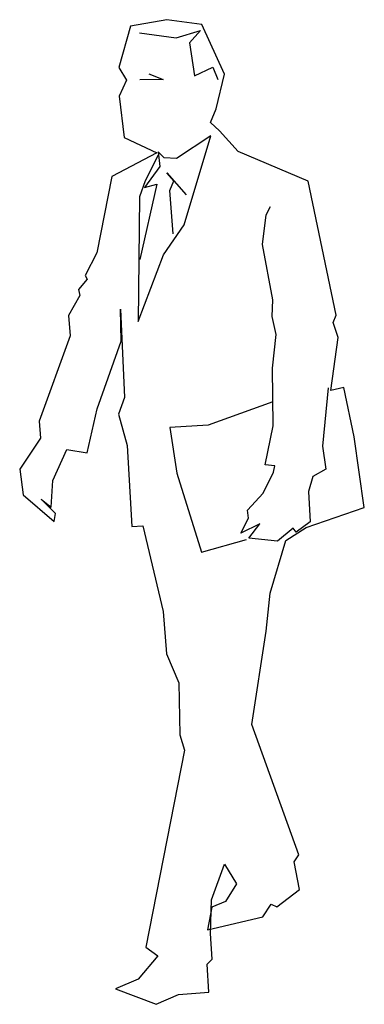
# Model space of a CAD drawing. Header units: millimetres. Extents: x 345.78 to 346.42, y 224.64 to 226.46.
import ezdxf

# ---------------------------------------------------------------- set-up
doc = ezdxf.new("R2010")
doc.units = ezdxf.units.MM
doc.layers.add('GENTE', color=4, linetype='Continuous')

# ---------------------------------------------------------------- blocks, each defined once
blk = doc.blocks.new('B-G11')
at = {"layer": 'GENTE'}
for p, q in [((0.3924, 1.8838), (0.3256, 1.8719)), ((0.4571, 1.8751), (0.3924, 1.8838)), ((0.4989, 1.783), (0.4571, 1.8751)), ((0.3256, 1.8719), (0.3039, 1.7953)), ((0.3418, 1.8593), (0.4096, 1.8503)), ((0.4096, 1.8503), (0.4549, 1.864)), ((0.4549, 1.864), (0.4346, 1.8413)), ((0.4346, 1.8413), (0.4435, 1.7802)), ((0.3039, 1.7953), (0.3179, 1.772)), ((0.4435, 1.7802), (0.4775, 1.7961)), ((0.4775, 1.7961), (0.4866, 1.7735)), ((0.3179, 1.772), (0.3042, 1.7425)), ((0.3856, 1.7735), (0.3424, 1.7724)), ((0.3594, 1.7839), (0.3856, 1.7735)), ((0.4839, 1.7193), (0.4989, 1.783)), ((0.3042, 1.7425), (0.3136, 1.666)), ((0.4735, 1.6935), (0.4839, 1.7193)), ((0.4899, 1.6783), (0.4735, 1.6935)), ((0.5246, 1.6401), (0.4899, 1.6783)), ((0.3136, 1.666), (0.3741, 1.6379)), ((0.4738, 1.6692), (0.4105, 1.627)), ((0.4246, 1.5046), (0.4738, 1.6692)), ((0.3765, 1.6398), (0.3794, 1.6125)), ((0.3876, 1.6287), (0.3765, 1.6398)), ((0.6538, 1.5852), (0.5246, 1.6401)), ((0.3741, 1.6379), (0.2909, 1.5936)), ((0.3763, 1.6333), (0.3527, 1.5856)), ((0.4105, 1.627), (0.3876, 1.6287)), ((0.3794, 1.6125), (0.3515, 1.5734)), ((0.2909, 1.5936), (0.2633, 1.4526)), ((0.3527, 1.5856), (0.3419, 1.5562)), ((0.7057, 1.3378), (0.6538, 1.5852)), ((0.3739, 1.5797), (0.3423, 1.4404)), ((0.3515, 1.5734), (0.3739, 1.5797)), ((0.3419, 1.5562), (0.3398, 1.3256)), ((0.3864, 1.449), (0.4246, 1.5046)), ((0.2633, 1.4526), (0.2414, 1.4111)), ((0.3398, 1.3256), (0.3864, 1.449)), ((0.2453, 1.404), (0.2293, 1.385)), ((0.2414, 1.4111), (0.2453, 1.404)), ((0.2293, 1.385), (0.2318, 1.374)), ((0.2318, 1.374), (0.2106, 1.337)), ((0.3069, 1.3485), (0.314, 1.185)), ((0.3083, 1.2892), (0.3069, 1.3485)), ((0.2106, 1.337), (0.2136, 1.2994)), ((0.6998, 1.3242), (0.7057, 1.3378)), ((0.7094, 1.2964), (0.6998, 1.3242)), ((0.2136, 1.2994), (0.1565, 1.1416)), ((0.6958, 1.1985), (0.7094, 1.2964)), ((0.2637, 1.1645), (0.3083, 1.2892)), ((0.7196, 1.2038), (0.6958, 1.1985)), ((0.7387, 1.1123), (0.7196, 1.2038)), ((0.314, 1.185), (0.3032, 1.1542)), ((0.2454, 1.0832), (0.2637, 1.1645)), ((0.3032, 1.1542), (0.3189, 1.0967)), ((0.1565, 1.1416), (0.1587, 1.1099)), ((0.7576, 0.9819), (0.7387, 1.1123)), ((0.1587, 1.1099), (0.1205, 1.053)), ((0.3189, 1.0967), (0.3278, 0.9468)), ((0.1817, 1.032), (0.2079, 1.0892)), ((0.2079, 1.0892), (0.2454, 1.0832)), ((0.1205, 1.053), (0.1267, 1.0053)), ((0.1789, 0.9825), (0.1817, 1.032)), ((0.1267, 1.0053), (0.1842, 0.9558)), ((0.1599, 0.9971), (0.1789, 0.9825)), ((0.1867, 0.9707), (0.1599, 0.9971)), ((0.1842, 0.9558), (0.1867, 0.9707)), ((0.6498, 0.9447), (0.7576, 0.9819)), ((0.3278, 0.9468), (0.3481, 0.9478)), ((0.3481, 0.9478), (0.3858, 0.7898)), ((0.6122, 0.9206), (0.6498, 0.9447)), ((0.5834, 0.8233), (0.6122, 0.9206)), ((0.5762, 0.7532), (0.5834, 0.8233)), ((0.3858, 0.7898), (0.3919, 0.7115)), ((0.5499, 0.5809), (0.5762, 0.7532)), ((0.3919, 0.7115), (0.4147, 0.6579)), ((0.4147, 0.6579), (0.4168, 0.5617)), ((0.6368, 0.3396), (0.5499, 0.5809)), ((0.4168, 0.5617), (0.425, 0.5333)), ((0.425, 0.5333), (0.3536, 0.1688)), ((0.628, 0.3268), (0.6368, 0.3396)), ((0.4751, 0.2567), (0.4991, 0.3225)), ((0.4991, 0.3225), (0.5215, 0.2859)), ((0.6378, 0.2754), (0.628, 0.3268)), ((0.5215, 0.2859), (0.5007, 0.2533)), ((0.5957, 0.2438), (0.6378, 0.2754)), ((0.4735, 0.1941), (0.4751, 0.2567)), ((0.4756, 0.243), (0.4676, 0.2012)), ((0.5007, 0.2533), (0.4756, 0.243)), ((0.5701, 0.2249), (0.5855, 0.2483)), ((0.5855, 0.2483), (0.5957, 0.2438)), ((0.4676, 0.2012), (0.5701, 0.2249)), ((0.476, 0.1465), (0.4735, 0.1941)), ((0.3536, 0.1688), (0.3756, 0.1531)), ((0.3756, 0.1531), (0.3397, 0.1101)), ((0.4672, 0.1373), (0.476, 0.1465)), ((0.4701, 0.0857), (0.4672, 0.1373)), ((0.3397, 0.1101), (0.2978, 0.0918)), ((0.2978, 0.0918), (0.3729, 0.0633)), ((0.3729, 0.0633), (0.4141, 0.0813)), ((0.4141, 0.0813), (0.4701, 0.0857))]:
    blk.add_line(p, q, dxfattribs=at)
for points in [[(0.4043, 1.4877), (0.3983, 1.5683), (0.4056, 1.5861), (0.3922, 1.6007), (0.4284, 1.5598)], [(0.6909, 1.2029), (0.6802, 1.0953), (0.6862, 1.0526), (0.6623, 1.0393), (0.6546, 1.0115), (0.6573, 0.9552), (0.6317, 0.9363), (0.6262, 0.9437), (0.5972, 0.9196), (0.5441, 0.9254), (0.5644, 0.9517), (0.5296, 0.9343), (0.5436, 0.962), (0.5419, 0.9767), (0.5703, 1.0085), (0.5896, 1.0471), (0.5921, 1.0591), (0.5742, 1.0607), (0.589, 1.1326), (0.5877, 1.2395), (0.5947, 1.3019), (0.5872, 1.3353), (0.5884, 1.3656), (0.5691, 1.4684), (0.5759, 1.5228), (0.5842, 1.5387)], [(0.5884, 1.1772), (0.4689, 1.1342), (0.3983, 1.1297), (0.4109, 1.0453), (0.4565, 0.8995), (0.5397, 0.9228)]]:
    blk.add_lwpolyline(points, dxfattribs=at)

msp = doc.modelspace()

# ---------------------------------------------------------------- block references
at = {"layer": 'GENTE'}
msp.add_blockref('B-G11', (345.6602, 224.5788), dxfattribs=at)

doc.saveas('drawing.dxf')
